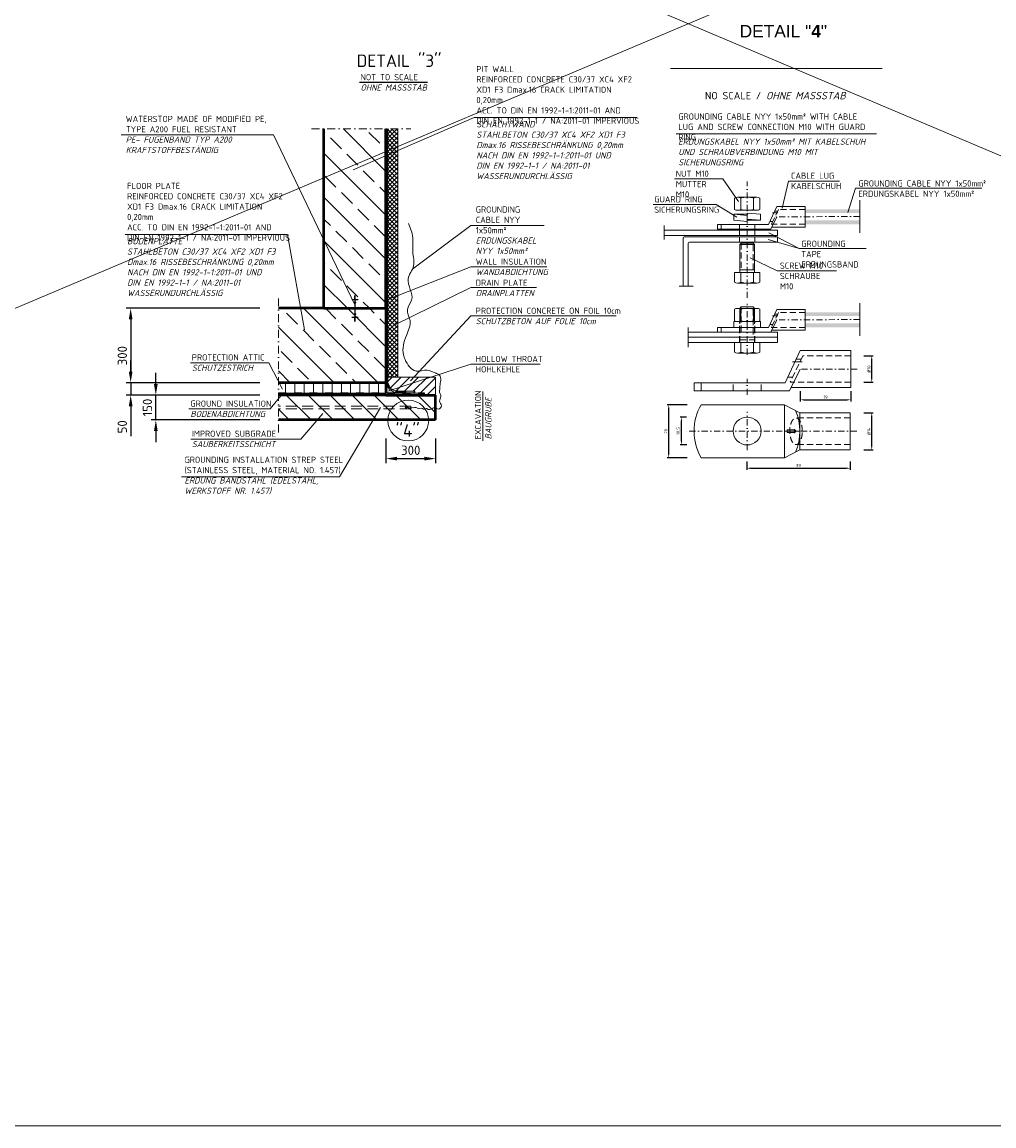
# Model space of a CAD drawing. Header units: millimetres. Extents: x -76904 to 25883, y -13890 to 20369.
# Tile 20 of 29: x -497 to 7337, y 2597 to 11496. Entities that reach past the tile are written whole.
import ezdxf

# ---------------------------------------------------------------- set-up
doc = ezdxf.new("R2010")
doc.units = ezdxf.units.MM
doc.header["$MEASUREMENT"] = 0
for name, pattern in [('HIDDEN', [0.375, 0.25, -0.125]), ('STRICHPUNKT', [25.4, 12.7, -6.35, 0, -6.35]), ('STRICHPUNKT2', [0.5, 0.25, -0.125, 0, -0.125]), ('VERDECKT2', [0.1875, 0.125, -0.0625]), ('WJF-UNSICHTBAR', [0.25, 0.125, -0.125])]:
    doc.linetypes.add(name, pattern=pattern)
for name, color, linetype, lineweight in [('P------T2', 7, 'Continuous', 18), ('P------T7', 7, 'Continuous', 18), ('P-BS----Bem', 7, 'Continuous', 18), ('P-BSWANF', 7, 'Continuous', 18), ('P-DABDICHTUNG', 7, 'Continuous', 18), ('P-DERDUNG', 7, 'Continuous', 18)]:
    doc.layers.add(name, color=color, linetype=linetype, lineweight=lineweight)
doc.styles.get("Standard").update_dxf_attribs({"font": 'isocpeur.ttf'})
doc.linetypes.add('Erdung1', pattern='A,12.7,0.1,["#",Standard,S=2.54,R=0,X=-2.54,Y=-1.27],-5.08', length=17.88)
doc.dimstyles.new('Kopie von ISO-25', dxfattribs={"dimscale": 20, "dimtxt": 2.5, "dimasz": 3, "dimexe": 1.25, "dimexo": 0.625, "dimgap": 1, "dimtad": 1, "dimtxsty": 'Standard', "dimcen": 2.5, "dimadec": 0, "dimazin": 0, "dimtfac": 1, "dimtmove": 0, "dimatfit": 1, "dimfxl": 0, "dimarcsym": 0})

# ---------------------------------------------------------------- blocks, each defined once
blk = doc.blocks.new('*D59')
at = {"layer": 'Defpoints', "color": 0, "lineweight": 0, "transparency": 16777216}
for p in [(2436.3, 8288.1), (2836.3, 8288.1), (2836.3, 7976.6)]:
    blk.add_point(p, dxfattribs=at)
at = {"layer": 'P-BS----Bem', "color": 0, "lineweight": -2, "transparency": 16777216}
for p, q in [((2436.3, 8138.1), (2436.3, 7939.1)), ((2836.3, 8138.1), (2836.3, 7939.1)), ((2526.3, 7976.6), (2746.3, 7976.6))]:
    blk.add_line(p, q, dxfattribs=at)
at = {"layer": 'P-BS----Bem', "color": 0, "lineweight": 0, "transparency": 16777216}
for points in [[(2526.3, 7991.6), (2526.3, 7961.6), (2436.3, 7976.6)], [(2746.3, 7991.6), (2746.3, 7961.6), (2836.3, 7976.6)]]:
    blk.add_solid(points, dxfattribs=at)
at = {"layer": 'P-BS----Bem', "color": 0, "transparency": 16777216, "insert": (2636.3, 8044.1), "char_height": 75, "attachment_point": 5}
blk.add_mtext('300', dxfattribs=at)
blk = doc.blocks.new('*D62')
at = {"layer": 'Defpoints', "color": 0, "lineweight": 0, "ltscale": 200, "transparency": 16777216}
for p in [(5776.2, 8526.7), (6183, 8526.7), (6183, 8450.7)]:
    blk.add_point(p, dxfattribs=at)
at = {"layer": 'P-DERDUNG', "color": 0, "lineweight": -2, "ltscale": 200, "transparency": 16777216}
for p, q in [((5776.2, 8520.5), (5776.2, 8438.2)), ((6183, 8520.5), (6183, 8438.2)), ((5806.2, 8450.7), (6153, 8450.7))]:
    blk.add_line(p, q, dxfattribs=at)
at = {"layer": 'P-DERDUNG', "color": 0, "lineweight": 0, "ltscale": 200, "transparency": 16777216}
for points in [[(5806.2, 8455.7), (5806.2, 8445.7), (5776.2, 8450.7)], [(6153, 8455.7), (6153, 8445.7), (6183, 8450.7)]]:
    blk.add_solid(points, dxfattribs=at)
at = {"layer": 'P-DERDUNG', "color": 0, "ltscale": 200, "transparency": 16777216, "insert": (5979.6, 8473.2), "char_height": 25, "attachment_point": 5}
blk.add_mtext('19', dxfattribs=at)
blk = doc.blocks.new('*D63')
at = {"layer": 'Defpoints', "color": 0, "lineweight": 0, "ltscale": 200, "transparency": 16777216}
for p in [(5344.2, 7959.8), (6179.1, 7959.8), (6179.1, 7899.2)]:
    blk.add_point(p, dxfattribs=at)
at = {"layer": 'P-DERDUNG', "color": 0, "lineweight": -2, "ltscale": 200, "transparency": 16777216}
for p, q in [((5344.2, 7953.6), (5344.2, 7886.7)), ((6179.1, 7953.6), (6179.1, 7886.7)), ((5374.2, 7899.2), (6149.1, 7899.2))]:
    blk.add_line(p, q, dxfattribs=at)
at = {"layer": 'P-DERDUNG', "color": 0, "lineweight": 0, "ltscale": 200, "transparency": 16777216}
for points in [[(5374.2, 7904.2), (5374.2, 7894.2), (5344.2, 7899.2)], [(6149.1, 7904.2), (6149.1, 7894.2), (6179.1, 7899.2)]]:
    blk.add_solid(points, dxfattribs=at)
at = {"layer": 'P-DERDUNG', "color": 0, "ltscale": 200, "transparency": 16777216, "insert": (5761.7, 7921.7), "char_height": 25, "attachment_point": 5}
blk.add_mtext('39', dxfattribs=at)
blk = doc.blocks.new('*D64')
at = {"layer": 'Defpoints', "color": 0, "lineweight": 0, "ltscale": 200, "transparency": 16777216}
for p in [(4715.6, 8411.2), (4869.6, 8411.2), (4870.8, 7983)]:
    blk.add_point(p, dxfattribs=at)
at = {"layer": 'P-DERDUNG', "color": 0, "lineweight": -2, "ltscale": 200, "transparency": 16777216}
for p, q in [((4863.4, 8411.2), (4703.1, 8411.2)), ((4715.6, 8013), (4715.6, 8381.2)), ((4864.5, 7983), (4703.1, 7983))]:
    blk.add_line(p, q, dxfattribs=at)
at = {"layer": 'P-DERDUNG', "color": 0, "lineweight": 0, "ltscale": 200, "transparency": 16777216}
for points in [[(4710.6, 8381.2), (4720.6, 8381.2), (4715.6, 8411.2)], [(4710.6, 8013), (4720.6, 8013), (4715.6, 7983)]]:
    blk.add_solid(points, dxfattribs=at)
at = {"layer": 'P-DERDUNG', "color": 0, "ltscale": 200, "transparency": 16777216, "insert": (4693.1, 8197.1), "char_height": 25, "attachment_point": 5, "rotation": 90}
blk.add_mtext('20', dxfattribs=at)
blk = doc.blocks.new('*D65')
at = {"layer": 'Defpoints', "color": 0, "lineweight": 0, "ltscale": 200, "transparency": 16777216}
for p in [(4819.6, 8311.5), (4864.1, 8311.5), (4866.8, 8086.7)]:
    blk.add_point(p, dxfattribs=at)
at = {"layer": 'P-DERDUNG', "color": 0, "lineweight": -2, "ltscale": 200, "transparency": 16777216}
for p, q in [((4857.8, 8311.5), (4807.1, 8311.5)), ((4819.6, 8116.7), (4819.6, 8281.5)), ((4860.5, 8086.7), (4807.1, 8086.7))]:
    blk.add_line(p, q, dxfattribs=at)
at = {"layer": 'P-DERDUNG', "color": 0, "lineweight": 0, "ltscale": 200, "transparency": 16777216}
for points in [[(4814.6, 8281.5), (4824.6, 8281.5), (4819.6, 8311.5)], [(4814.6, 8116.7), (4824.6, 8116.7), (4819.6, 8086.7)]]:
    blk.add_solid(points, dxfattribs=at)
at = {"layer": 'P-DERDUNG', "color": 0, "ltscale": 200, "transparency": 16777216, "insert": (4794.6, 8199.1), "char_height": 25, "attachment_point": 5, "rotation": 90}
blk.add_mtext('10,5', dxfattribs=at)
blk = doc.blocks.new('*D60')
at = {"layer": 'Defpoints', "color": 0, "lineweight": 0, "ltscale": 200, "transparency": 16777216}
for p in [(6283.1, 8805.8), (6352.1, 8805.8), (6283.1, 8591.7)]:
    blk.add_point(p, dxfattribs=at)
at = {"layer": 'P-DERDUNG', "color": 0, "lineweight": -2, "ltscale": 200, "transparency": 16777216}
for p, q in [((6289.3, 8805.8), (6364.6, 8805.8)), ((6352.1, 8621.7), (6352.1, 8775.8)), ((6289.3, 8591.7), (6364.6, 8591.7))]:
    blk.add_line(p, q, dxfattribs=at)
at = {"layer": 'P-DERDUNG', "color": 0, "lineweight": 0, "ltscale": 200, "transparency": 16777216}
for points in [[(6347.1, 8775.8), (6357.1, 8775.8), (6352.1, 8805.8)], [(6347.1, 8621.7), (6357.1, 8621.7), (6352.1, 8591.7)]]:
    blk.add_solid(points, dxfattribs=at)
at = {"layer": 'P-DERDUNG', "color": 0, "ltscale": 200, "transparency": 16777216, "insert": (6329.6, 8698.8), "char_height": 25, "attachment_point": 5, "rotation": 90}
blk.add_mtext('Ø10', dxfattribs=at)
blk = doc.blocks.new('*D61')
at = {"layer": 'Defpoints', "color": 0, "lineweight": 0, "ltscale": 200, "transparency": 16777216}
for p in [(6283.1, 8347), (6352.1, 8347), (6283.1, 8047.3)]:
    blk.add_point(p, dxfattribs=at)
at = {"layer": 'P-DERDUNG', "color": 0, "lineweight": -2, "ltscale": 200, "transparency": 16777216}
for p, q in [((6289.3, 8347), (6364.6, 8347)), ((6352.1, 8077.3), (6352.1, 8317)), ((6289.3, 8047.3), (6364.6, 8047.3))]:
    blk.add_line(p, q, dxfattribs=at)
at = {"layer": 'P-DERDUNG', "color": 0, "lineweight": 0, "ltscale": 200, "transparency": 16777216}
for points in [[(6347.1, 8317), (6357.1, 8317), (6352.1, 8347)], [(6347.1, 8077.3), (6357.1, 8077.3), (6352.1, 8047.3)]]:
    blk.add_solid(points, dxfattribs=at)
at = {"layer": 'P-DERDUNG', "color": 0, "ltscale": 200, "transparency": 16777216, "insert": (6329.6, 8197.1), "char_height": 25, "attachment_point": 5, "rotation": 90}
blk.add_mtext('Ø14', dxfattribs=at)
blk = doc.blocks.new('*D78')
at = {"layer": 'Defpoints', "color": 0, "lineweight": 0, "transparency": 16777216}
for p in [(1570.4, 9188.1), (378.6, 8588.1), (1570.4, 8588.1)]:
    blk.add_point(p, dxfattribs=at)
at = {"layer": 'P-BS----Bem', "color": 0, "lineweight": -2, "transparency": 16777216}
for p, q in [((1420.4, 9188.1), (341.1, 9188.1)), ((378.6, 9098.1), (378.6, 8678.1)), ((1420.4, 8588.1), (341.1, 8588.1))]:
    blk.add_line(p, q, dxfattribs=at)
at = {"layer": 'P-BS----Bem', "color": 0, "lineweight": 0, "transparency": 16777216}
for points in [[(363.6, 9098.1), (393.6, 9098.1), (378.6, 9188.1)], [(363.6, 8678.1), (393.6, 8678.1), (378.6, 8588.1)]]:
    blk.add_solid(points, dxfattribs=at)
at = {"layer": 'P-BS----Bem', "color": 0, "transparency": 16777216, "insert": (311.1, 8806.3), "char_height": 75, "attachment_point": 5, "rotation": 90}
blk.add_mtext('300', dxfattribs=at)
blk = doc.blocks.new('*D79')
at = {"layer": 'Defpoints', "color": 0, "lineweight": 0, "transparency": 16777216}
for p in [(378.6, 8588.1), (1570.4, 8588.1), (1570.4, 8488.1)]:
    blk.add_point(p, dxfattribs=at)
at = {"layer": 'P-BS----Bem', "color": 0, "lineweight": -2, "transparency": 16777216}
for p, q in [((378.6, 8678.1), (378.6, 8768.1)), ((1420.4, 8588.1), (341.1, 8588.1)), ((378.6, 8588.1), (378.6, 8488.1)), ((1420.4, 8488.1), (341.1, 8488.1)), ((378.6, 8398.1), (378.6, 8158.1))]:
    blk.add_line(p, q, dxfattribs=at)
at = {"layer": 'P-BS----Bem', "color": 0, "lineweight": 0, "transparency": 16777216}
for points in [[(363.6, 8678.1), (393.6, 8678.1), (378.6, 8588.1)], [(363.6, 8398.1), (393.6, 8398.1), (378.6, 8488.1)]]:
    blk.add_solid(points, dxfattribs=at)
at = {"layer": 'P-BS----Bem', "color": 0, "transparency": 16777216, "insert": (311.1, 8233.1), "char_height": 75, "attachment_point": 5, "rotation": 90}
blk.add_mtext('50', dxfattribs=at)
blk = doc.blocks.new('*D80')
at = {"layer": 'Defpoints', "color": 0, "lineweight": 0, "transparency": 16777216}
for p in [(581.3, 8488.1), (765.6, 8488.1), (1570.4, 8288.1)]:
    blk.add_point(p, dxfattribs=at)
at = {"layer": 'P-BS----Bem', "color": 0, "lineweight": -2, "transparency": 16777216}
for p, q in [((581.3, 8578.1), (581.3, 8668.1)), ((615.6, 8488.1), (543.8, 8488.1)), ((581.3, 8288.1), (581.3, 8488.1)), ((1420.4, 8288.1), (543.8, 8288.1)), ((581.3, 8198.1), (581.3, 8108.1))]:
    blk.add_line(p, q, dxfattribs=at)
at = {"layer": 'P-BS----Bem', "color": 0, "lineweight": 0, "transparency": 16777216}
for points in [[(566.3, 8578.1), (596.3, 8578.1), (581.3, 8488.1)], [(566.3, 8198.1), (596.3, 8198.1), (581.3, 8288.1)]]:
    blk.add_solid(points, dxfattribs=at)
at = {"layer": 'P-BS----Bem', "color": 0, "transparency": 16777216, "insert": (513.8, 8388.1), "char_height": 75, "attachment_point": 5, "rotation": 90}
blk.add_mtext('150', dxfattribs=at)

msp = doc.modelspace()

# ---------------------------------------------------------------- hatches: boundary and pattern name
at = {"lineweight": 0}
h = msp.add_hatch(dxfattribs=at)
h.set_pattern_fill('AR-CONC', color=256)
h.set_pattern_definition([(50, (2606.2694, 8555.795), (7.1726, -0.62752), [0.75, -8.25]), (355, (2606.2694, 8555.795), (-1.3875, 7.52192), [0.6, -6.6]), (100.4514, (2606.867, 8555.7425), (5.7851, 6.8944), [0.6374, -7.01142]), (46.184, (2606.269, 8557.795), (10.6724, -1.6552), [1.125, -12.375]), (96.6356, (2607.159, 8557.657), (9.3466, 9.7412), [0.9561, -10.51714]), (351.184, (2606.269, 8557.795), (9.3466, 9.7412), [0.9, -9.9]), (21, (2607.2694, 8557.295), (5.96907, -4.02619), [0.75, -8.25]), (326, (2607.2694, 8557.295), (2.43315, 7.2515), [0.6, -6.6]), (71.4514, (2607.767, 8556.959), (8.40222, 3.2253), [0.6374, -7.01142]), (37.5, (2606.2694, 8555.7948), (0.1216, 3.32894), [0, -6.52, 0, -6.7, 0, -6.625]), (7.5, (2606.2694, 8555.7948), (2.630695, 3.94412), [0, -3.82, 0, -6.37, 0, -2.525]), (327.5, (2604.0394, 8555.7948), (5.338224, -0.22555), [0, -2.5, 0, -7.8, 0, -10.35]), (317.5, (2603.0394, 8555.7948), (5.83186, 1.00105), [0, -3.25, 0, -5.18, 0, -7.35])])
edge = h.paths.add_edge_path()
edge.add_line((2589.988, 8504.095), (2536.338, 8507.495))
edge.add_arc((2536.338, 8607.495), 100, 180, 270, ccw=False)
edge.add_line((2436.338, 8607.495), (2436.338, 8504.095))
edge.add_line((2436.338, 8504.095), (2589.988, 8504.095))
at = {"layer": 'P-BSWANF', "lineweight": 5}
h = msp.add_hatch(dxfattribs=at)
h.set_pattern_fill('ANSI33', scale=1000, angle=90, style=0)
h.paths.add_polyline_path([(2436.338, 10634.622), (1936.338, 10634.622), (1936.338, 9188.095), (2436.338, 9188.095)])
h = msp.add_hatch(dxfattribs=at)
h.set_pattern_fill('ANSI33', scale=1000, angle=90, style=0)
h.paths.add_polyline_path([(1570.44, 9188.095), (1570.44, 8588.095), (2436.338, 8588.095), (2436.338, 9188.095)])
at = {"layer": 'P-DABDICHTUNG', "lineweight": 5}
h = msp.add_hatch(dxfattribs=at)
h.set_pattern_fill('ANSI37', scale=200, style=0)
h.set_pattern_definition([(45, (-5663.565, 7783.184), (-17.67767, 17.67767), []), (135, (-5663.565, 7783.184), (-17.67767, -17.67767), [])])
h.paths.add_polyline_path([(2532.486, 10634.622), (2448.486, 10634.622), (2448.486, 9258.294), (2532.486, 9291.568)])
h.paths.add_polyline_path([(2532.486, 9291.568), (2448.486, 9258.294), (2448.486, 8633.444), (2532.486, 8633.444)])
h = msp.add_hatch(dxfattribs=at)
h.set_pattern_fill('ANSI31', scale=400, style=0)
h.set_pattern_definition([(45, (-12773.14, 6807.53), (-35.35534, 35.35534), [])])
edge = h.paths.add_edge_path()
edge.add_arc((2536.338, 8607.495), 87.852, 180, 270.1642692)
edge.add_line((2536.59, 8519.643), (2670.477, 8519.643))
edge.add_line((2670.477, 8519.643), (2670.477, 8504.095))
edge.add_line((2670.477, 8504.095), (2747.826, 8504.095))
edge.add_line((2747.826, 8504.095), (2747.826, 8488.095))
edge.add_line((2747.826, 8488.095), (2836.338, 8488.095))
edge.add_line((2836.338, 8488.095), (2836.338, 8633.444))
edge.add_line((2836.338, 8633.444), (2448.486, 8633.444))
edge.add_line((2448.486, 8633.444), (2448.486, 8607.495))
h = msp.add_hatch(dxfattribs=at)
h.set_pattern_fill('ANSI31', scale=600, angle=45, style=0)
h.set_pattern_definition([(90, (-12773.14, 6807.53), (-75, 1e-14), [])])
h.paths.add_polyline_path([(1570.44, 8588.095), (1570.44, 8504.095), (2436.338, 8504.095), (2436.338, 8588.095)])
h = msp.add_hatch(dxfattribs=at)
h.set_pattern_fill('ANSI31', scale=1000, angle=90, style=0)
h.set_pattern_definition([(135, (-12773.14, 6807.53), (-88.3883, -88.3883), [])])
h.paths.add_polyline_path([(1570.44, 8398.095), (1570.44, 8378.095), (2336.338, 8378.095), (2336.338, 8398.095)], flags=16)
h.paths.add_polyline_path([(2336.338, 8398.095), (2336.338, 8378.095), (1570.44, 8378.095), (1570.44, 8288.095), (2836.338, 8288.095), (2836.338, 8488.095), (2436.338, 8488.095), (1570.44, 8488.095), (1570.44, 8398.095)])
at = {"layer": 'P-DABDICHTUNG'}
h = msp.add_hatch(dxfattribs=at)
h.set_pattern_fill('PLAST', scale=6, angle=90, style=0)
h.set_pattern_definition([(90, (-12215.9838, 7204.5274), (-1.5, 9e-17), []), (90, (-12216.1713, 7204.5274), (-1.5, 9e-17), []), (90, (-12216.3588, 7204.5274), (-1.5, 9e-17), [])])
h.paths.add_polyline_path([(2670.477, 8504.095), (2670.477, 8507.495), (2610.97, 8507.495), (2610.97, 8504.095)])
at = {"layer": 'P-DERDUNG', "ltscale": 200}
h = msp.add_hatch(color=254, dxfattribs=at)
h.paths.add_polyline_path([(5816.027, 9985.436), (5816.027, 9956.845), (6256.183, 9956.845), (6256.183, 9985.436)])
h.paths.add_polyline_path([(6256.183, 9865.436), (6256.183, 9896.845), (5816.027, 9896.845), (5816.027, 9865.436)])
h = msp.add_hatch(color=254, dxfattribs=at)
h.paths.add_polyline_path([(5816.027, 9154.906), (5816.027, 9126.315), (6256.183, 9126.315), (6256.183, 9154.906)])
h.paths.add_polyline_path([(6256.183, 9034.906), (6256.183, 9066.315), (5816.027, 9066.315), (5816.027, 9034.906)])

# ---------------------------------------------------------------- linework, layer by layer
at = {"color": 1, "lineweight": 0}
for p, q in [((-16135.736, 20368.913), (25882.524, 2597.362)), ((25882.524, 20368.913), (-16135.736, 2597.362))]:
    msp.add_line(p, q, dxfattribs=at)
for p, q in [((2161.338, 9259.589), (2211.338, 9259.589)), ((2181.338, 9287.748), (2191.338, 9287.748)), ((2181.338, 9284.228), (2191.338, 9284.228)), ((2181.338, 9280.708), (2191.338, 9280.708)), ((2181.338, 9277.188), (2191.338, 9277.188)), ((2181.338, 9273.668), (2191.338, 9273.668)), ((2181.338, 9270.149), (2191.338, 9270.149)), ((2181.338, 9266.629), (2191.338, 9266.629)), ((2181.338, 9263.109), (2191.338, 9263.109)), ((2186.338, 9288.095), (2186.338, 9240.489)), ((2186.338, 9230.137), (2186.338, 9193.271)), ((2186.338, 9182.919), (2186.338, 9146.053)), ((2161.338, 9116.601), (2211.338, 9116.601)), ((2181.338, 9113.081), (2191.338, 9113.081)), ((2181.338, 9109.561), (2191.338, 9109.561)), ((2181.338, 9106.041), (2191.338, 9106.041)), ((2181.338, 9102.521), (2191.338, 9102.521)), ((2181.338, 9099.001), (2191.338, 9099.001)), ((2181.338, 9095.481), (2191.338, 9095.481)), ((2181.338, 9091.961), (2191.338, 9091.961)), ((2181.338, 9088.442), (2191.338, 9088.442)), ((2186.338, 9135.701), (2186.338, 9088.095))]:
    msp.add_line(p, q)
msp.add_lwpolyline([(-16135.736, 2597.362), (25882.524, 2597.362), (25882.524, 20368.913), (-16135.736, 20368.913)], close=True, dxfattribs=at)
for centre in [(2186.338, 9235.313), (2186.338, 9188.095), (2186.338, 9140.877)]:
    msp.add_circle(centre, 5.176)
at = {"layer": 'P------T7', "color": 7, "linetype": 'Continuous', "lineweight": 25}
msp.add_line((2223.723, 11011.316), (2770.985, 11011.316), dxfattribs=at)
at = {"layer": 'P-DABDICHTUNG', "color": 7}
for p, q in [((3148.429, 10725.288), (2173.249, 10305.87)), ((3148.429, 10725.288), (4459.097, 10725.288)), ((2448.486, 8607.495), (2448.486, 10634.622)), ((2532.486, 10634.622), (2532.486, 8633.444)), ((303.196, 10587.533), (1530.875, 10587.533)), ((2186.338, 9215.246), (1530.875, 10587.533)), ((3119.64, 9857.035), (2652.714, 9506.784)), ((3119.64, 9857.035), (3712.778, 9857.035)), ((332.925, 9782.902), (1643.593, 9782.902)), ((1643.593, 9782.902), (1779.533, 9014.222)), ((3119.64, 9522.623), (2452.338, 9258.294)), ((3119.64, 9522.623), (3732.523, 9522.623)), ((3119.64, 9354.711), (2501.353, 9052.593)), ((3119.64, 9354.711), (3648.763, 9354.711)), ((3119.64, 9126.844), (2633.817, 8602.398)), ((3119.64, 9126.844), (4291.592, 9126.844)), ((860.862, 8749.585), (1492.323, 8749.585)), ((1492.323, 8749.585), (1601.762, 8536.952)), ((2441.28, 8718.257), (2436.338, 8736.972)), ((3119.64, 8738.476), (2459.258, 8522.834)), ((3119.64, 8738.476), (3680.246, 8738.476)), ((2448.486, 8633.444), (2836.338, 8633.444)), ((2836.338, 8519.643), (2836.338, 8633.444)), ((1503.142, 8377.902), (1601.762, 8498.095)), ((2536.338, 8507.495), (2589.988, 8504.095)), ((2536.59, 8519.643), (2670.477, 8519.643)), ((2586.338, 8507.495), (2670.477, 8507.495)), ((2610.97, 8507.495), (2610.97, 8504.095)), ((2670.477, 8504.095), (2670.477, 8519.643)), ((2747.826, 8504.095), (2747.826, 8488.095)), ((2836.338, 8519.517), (2836.338, 8488.095)), ((3218.395, 8119.609), (3218.395, 8517.4)), ((846.329, 8377.902), (1503.142, 8377.902)), ((2063.272, 7831.046), (2392.355, 8389.249)), ((1749.302, 8134.167), (1928.482, 8339.447)), ((863.47, 8134.167), (1749.302, 8134.167)), ((789.558, 7831.046), (2063.272, 7831.046))]:
    msp.add_line(p, q, dxfattribs=at)
at = {"layer": 'P-DABDICHTUNG', "color": 7, "linetype": 'STRICHPUNKT', "ltscale": 5}
for p, q in [((1836.338, 10634.622), (2636.338, 10634.622)), ((1570.44, 8188.095), (1570.44, 9288.095))]:
    msp.add_line(p, q, dxfattribs=at)
at = {"layer": 'P-DABDICHTUNG', "color": 7, "lineweight": 50}
for p, q in [((1936.338, 9188.095), (1936.338, 10634.622)), ((2436.338, 9188.095), (2436.338, 10634.622)), ((1936.338, 9188.095), (1570.44, 9188.095)), ((1936.338, 9188.095), (2181.161, 9188.095)), ((2191.514, 9188.095), (2436.338, 9188.095)), ((2436.338, 9188.095), (2436.338, 8504.095)), ((2436.338, 8588.095), (1570.44, 8588.095)), ((2436.338, 8488.095), (1570.44, 8488.095)), ((2436.338, 8488.095), (2836.338, 8488.095)), ((2836.338, 8288.095), (2836.338, 8488.095)), ((2836.338, 8288.095), (1570.44, 8288.095))]:
    msp.add_line(p, q, dxfattribs=at)
at = {"layer": 'P-DABDICHTUNG', "color": 7, "linetype": 'WJF-UNSICHTBAR', "lineweight": 53, "ltscale": 500}
for p, q in [((2442.412, 8607.495), (2442.412, 10634.622)), ((1570.44, 8498.095), (2747.826, 8498.095)), ((2536.337, 8513.569), (2670.477, 8513.568))]:
    msp.add_line(p, q, dxfattribs=at)
at = {"layer": 'P-DABDICHTUNG', "color": 7, "ltscale": 200}
msp.add_line((6221.657, 10156.397), (7239.659, 10156.397), dxfattribs=at)
at = {"layer": 'P-DABDICHTUNG', "color": 7, "lineweight": 18}
msp.add_line((1570.44, 8504.095), (2747.826, 8504.095), dxfattribs=at)
at = {"layer": 'P-DABDICHTUNG', "color": 7, "linetype": 'VERDECKT2', "ltscale": 700}
for p, q in [((2636.338, 8398.095), (1570.44, 8398.095)), ((2636.338, 8378.095), (1570.44, 8378.095)), ((2636.338, 8398.095), (2636.338, 8378.095))]:
    msp.add_line(p, q, dxfattribs=at)
at = {"layer": 'P-DABDICHTUNG', "color": 7}
msp.add_lwpolyline([(2436.338, 8657.495), (2436.338, 8607.495, 0.41421356), (2536.338, 8507.495), (2586.338, 8507.495)], format="xyb", dxfattribs=at)
at = {"layer": 'P-DABDICHTUNG', "color": 7, "ltscale": 100}
msp.add_circle((2616.222, 8283.569), 164.777, dxfattribs=at)
at = {"layer": 'P-DABDICHTUNG', "color": 7, "linetype": 'VERDECKT2', "ltscale": 300}
msp.add_circle((2598.338, 8388.095), 5.779, dxfattribs=at)
at = {"layer": 'P-DABDICHTUNG', "color": 7, "linetype": 'WJF-UNSICHTBAR', "lineweight": 53, "ltscale": 500}
msp.add_arc((2536.338, 8607.495), 93.926, 180, 269.9999382, dxfattribs=at)
at = {"layer": 'P-DABDICHTUNG', "color": 7}
msp.add_arc((2536.338, 8607.495), 87.852, 180, 270.1642692, dxfattribs=at)
at = {"layer": 'P-DABDICHTUNG', "color": 7, "linetype": 'Erdung1', "ltscale": 7}
msp.add_spline([(2598.338, 8388.095), (2666.027, 8388.72), (2680.835, 8388.684), (2701.741, 8378.243), (2720.034, 8383.463), (2740.069, 8374.763), (2766.201, 8379.983), (2775.783, 8373.893), (2805.4, 8378.243), (2825.435, 8387.814), (2859.408, 8376.503), (2883.798, 8402.605), (2868.119, 8440.888), (2879.443, 8476.561), (2868.99, 8512.234), (2870.732, 8540.947), (2871.691, 8560.088), (2867.247, 8649.061), (2845.47, 8662.447), (2837.631, 8665.421), (2769.75, 8689.218), (2679.093, 8682.525), (2590.242, 8776.108), (2577.176, 8813.521), (2601.001, 8968.481), (2630.469, 9090.147), (2608.948, 9179.057), (2643.165, 9253.928), (2616.122, 9427.068), (2659.162, 9530.017), (2652.535, 9642.324), (2652.714, 9759.311), (2617.607, 9871.618)], degree=3, dxfattribs=at)
at = {"layer": 'P-DERDUNG', "color": 7}
for p, q in [((4729.412, 11122.33), (6437.233, 11122.33)), ((4776.018, 10595.7), (6390.709, 10595.7))]:
    msp.add_line(p, q, dxfattribs=at)
at = {"layer": 'P-DERDUNG', "color": 7, "ltscale": 200}
for p, q in [((5151.919, 10232.875), (4762.643, 10232.875)), ((5151.919, 10232.875), (5277.298, 10049.902)), ((5680.369, 10213.499), (5628.978, 9995.83)), ((6093.385, 10213.499), (5680.369, 10213.499)), ((6221.657, 10156.397), (6160.538, 9960.655)), ((5270.958, 10084.569), (5425.097, 10084.569)), ((5296.648, 9985.368), (5296.648, 10077.45)), ((5399.407, 9985.368), (5399.407, 10077.447)), ((6256.183, 9795.906), (6256.183, 10060.602)), ((5097.649, 10025.78), (4590.056, 10025.78)), ((5097.649, 10025.78), (5263.988, 9924.213)), ((5425.097, 9978.25), (5270.958, 9978.25)), ((5588.027, 10009.436), (5519.496, 9863.563)), ((5816.027, 10009.436), (5588.027, 10009.436)), ((5816.027, 9841.436), (5816.027, 10009.436)), ((5816.027, 9956.845), (5816.027, 9985.436)), ((5239.427, 9946.382), (5348.027, 9936.881)), ((5239.427, 9946.382), (5348.027, 9946.382)), ((5239.427, 9898.382), (5239.427, 9946.382)), ((5239.427, 9898.382), (5348.027, 9888.881)), ((5348.027, 9888.881), (5348.027, 9955.883)), ((5456.627, 9946.382), (5348.027, 9955.883)), ((5456.627, 9898.382), (5348.027, 9907.883)), ((5348.027, 9898.382), (5456.627, 9898.382)), ((5456.627, 9898.382), (5456.627, 9946.382)), ((5588.027, 9925.436), (5539.508, 9827.563)), ((5816.027, 9896.845), (5816.027, 9865.436)), ((4677.893, 9741.966), (4677.893, 9854.588)), ((5593.131, 9818.094), (4677.893, 9818.094)), ((5519.496, 9863.563), (5108.027, 9863.563)), ((5108.027, 9827.563), (5108.027, 9863.563)), ((5539.508, 9827.563), (5108.027, 9827.563)), ((5139.533, 9827.563), (5139.533, 9863.563)), ((5766.18, 9669.893), (5523.251, 9797.193)), ((5816.027, 9841.436), (5546.386, 9841.436)), ((5593.131, 9776.094), (5593.131, 9818.094)), ((5593.131, 9776.094), (4677.893, 9776.094)), ((4831.591, 9754.694), (4831.591, 9365.445)), ((5593.131, 9764.694), (4841.591, 9764.694)), ((4873.591, 9712.694), (4873.591, 9365.445)), ((5593.131, 9722.694), (4883.591, 9722.694)), ((5288.812, 9701.766), (5300.655, 9713.609)), ((5288.812, 9476.748), (5288.812, 9701.766)), ((5407.243, 9701.766), (5288.812, 9701.766)), ((5300.655, 9713.609), (5395.4, 9713.609)), ((5407.243, 9701.766), (5395.4, 9713.609)), ((5407.243, 9701.766), (5407.243, 9476.748)), ((5766.18, 9669.893), (5517.353, 9742.692)), ((5593.131, 9722.694), (5593.131, 9764.694)), ((6307.997, 9669.893), (5766.18, 9669.893)), ((5590.918, 9490.26), (5371.735, 9595.052)), ((5288.812, 9499.068), (5407.243, 9499.068)), ((5296.747, 9398.82), (5296.747, 9476.748)), ((5399.308, 9398.82), (5399.308, 9476.748)), ((6066.885, 9490.26), (5590.918, 9490.26)), ((4911.756, 9365.445), (4799.134, 9365.445)), ((5424.948, 9390.53), (5271.107, 9390.53)), ((5270.958, 9187.352), (5425.097, 9187.352)), ((5288.812, 9187.352), (5288.812, 9081.033)), ((5296.648, 9088.15), (5296.648, 9180.232)), ((5300.655, 9199.194), (5395.4, 9199.194)), ((5407.243, 9187.351), (5395.4, 9199.194)), ((5399.407, 9088.15), (5399.407, 9180.23)), ((5407.243, 9187.352), (5407.243, 9081.033)), ((5588.027, 9178.906), (5519.496, 9033.033)), ((5816.027, 9178.906), (5588.027, 9178.906)), ((5816.027, 9010.906), (5816.027, 9178.906)), ((6256.183, 8965.376), (6256.183, 9230.072)), ((5425.097, 9081.033), (5270.958, 9081.033)), ((5348.027, 9033.033), (5348.027, 9081.033)), ((5588.027, 9094.906), (5539.508, 8997.033)), ((4873.591, 8875.841), (4873.591, 9033.528)), ((5593.131, 8997.033), (4873.591, 8997.033)), ((5108.027, 8997.033), (5108.027, 9033.033)), ((5519.496, 9033.033), (5108.027, 9033.033)), ((5539.508, 8997.033), (5108.027, 8997.033)), ((5139.533, 8997.033), (5139.533, 9033.033)), ((5816.027, 9010.906), (5546.386, 9010.906)), ((5593.131, 8955.033), (5593.131, 8997.033)), ((5593.131, 8955.033), (4873.591, 8955.033)), ((5593.131, 8955.033), (4873.591, 8955.033)), ((5593.131, 8913.033), (4873.591, 8913.033)), ((5296.747, 8835.105), (5296.747, 8913.033)), ((5399.308, 8835.105), (5399.308, 8913.033)), ((5593.131, 8913.033), (5593.131, 8955.033)), ((5424.948, 8826.816), (5271.107, 8826.816)), ((5776.212, 8848.65), (5653.944, 8588.397)), ((6182.987, 8848.65), (5776.212, 8848.65)), ((6182.987, 8548.921), (6182.987, 8848.65)), ((5776.212, 8698.785), (5689.649, 8524.17)), ((5653.944, 8588.397), (4919.843, 8588.397)), ((4919.843, 8524.17), (4919.843, 8588.397)), ((4976.052, 8524.17), (4976.052, 8588.397)), ((6182.987, 8548.921), (5701.919, 8548.921)), ((5689.649, 8524.17), (4919.843, 8524.17)), ((5650.107, 8411.212), (4976.052, 8411.212)), ((5650.107, 7983.027), (5650.107, 8411.212)), ((5772.374, 8346.984), (5650.107, 8411.212)), ((6179.149, 8346.984), (5772.374, 8346.984)), ((5772.374, 8047.255), (5772.374, 8346.984)), ((6179.149, 8047.255), (6179.149, 8346.984)), ((5772.374, 8197.119), (5650.107, 8197.119)), ((5671.464, 8208.219), (5671.464, 8186.02)), ((5728.83, 8208.219), (5671.464, 8208.219)), ((5671.464, 8186.02), (5728.83, 8186.02)), ((5772.374, 8047.255), (5650.107, 7983.027)), ((6179.149, 8047.255), (5772.374, 8047.255)), ((5650.107, 7983.027), (4978.38, 7983.027))]:
    msp.add_line(p, q, dxfattribs=at)
at = {"layer": 'P-DERDUNG', "color": 7, "linetype": 'STRICHPUNKT2', "ltscale": 200}
for p, q in [((5348.027, 9271.427), (5348.027, 10210.722)), ((6256.183, 9928.254), (5571.065, 9925.436)), ((5348.027, 8814.493), (5348.027, 9225.429)), ((6256.183, 9097.724), (5571.065, 9094.906)), ((6235.749, 8698.785), (5745.949, 8698.785)), ((5348.027, 8489.677), (5348.027, 8619.877)), ((5348.027, 8044.379), (5348.027, 8353.892)), ((6231.911, 8197.119), (4845.318, 8197.119))]:
    msp.add_line(p, q, dxfattribs=at)
at = {"layer": 'P-DERDUNG', "color": 7, "linetype": 'HIDDEN', "ltscale": 200}
for p, q in [((5599.328, 9985.436), (5542.801, 9865.436)), ((5569.842, 9970.728), (5592.4, 9970.728)), ((5816.027, 9985.436), (5599.328, 9985.436)), ((5531.467, 9889.044), (5553.922, 9889.044)), ((5285.027, 9827.563), (5285.027, 9863.563)), ((5285.027, 9818.094), (5285.027, 9776.094)), ((5411.027, 9827.563), (5411.027, 9863.563)), ((5411.027, 9818.094), (5411.027, 9776.094)), ((5816.027, 9865.436), (5542.801, 9865.436)), ((5285.027, 9764.694), (5285.027, 9722.694)), ((5300.655, 9713.609), (5300.655, 9499.068)), ((5395.4, 9499.068), (5395.4, 9713.609)), ((5411.027, 9764.694), (5411.027, 9722.694)), ((5288.812, 9187.351), (5300.655, 9199.194)), ((5407.243, 9187.351), (5288.812, 9187.351)), ((5300.655, 9199.194), (5300.655, 8977.353)), ((5395.4, 8977.353), (5395.4, 9199.194)), ((5285.027, 8997.033), (5285.027, 9081.033)), ((5288.812, 8913.033), (5288.812, 9081.033)), ((5407.243, 8913.033), (5407.243, 9081.033)), ((5411.027, 8997.033), (5411.027, 9081.033)), ((5599.328, 9154.906), (5542.801, 9034.906)), ((5569.842, 9140.199), (5592.4, 9140.199)), ((5816.027, 9154.906), (5599.328, 9154.906)), ((5285.027, 8913.033), (5285.027, 8997.033)), ((5411.027, 8913.033), (5411.027, 8997.033)), ((5531.467, 9058.514), (5553.922, 9058.514)), ((5816.027, 9034.906), (5542.801, 9034.906)), ((5288.812, 8935.353), (5407.243, 8935.353)), ((5796.374, 8805.832), (5695.524, 8591.739)), ((5743.768, 8779.591), (5784.013, 8779.591)), ((6182.987, 8805.832), (5796.374, 8805.832)), ((5675.302, 8633.858), (5715.364, 8633.858)), ((5235.629, 8524.17), (5235.629, 8588.397)), ((5460.426, 8524.17), (5460.426, 8588.397)), ((6182.987, 8591.739), (5695.524, 8591.739)), ((6179.149, 8304.165), (5742.111, 8304.165)), ((6179.149, 8090.073), (5737.755, 8090.473))]:
    msp.add_line(p, q, dxfattribs=at)
at = {"layer": 'P-DERDUNG', "color": 7, "linetype": 'STRICHPUNKT', "ltscale": 200}
for p, q in [((5553.071, 9957.486), (5596.091, 9957.486)), ((5553.071, 9126.956), (5596.091, 9126.956)), ((5713.847, 8755.965), (5790.598, 8755.965)), ((5728.83, 8214.644), (5728.83, 8180.434))]:
    msp.add_line(p, q, dxfattribs=at)
at = {"layer": 'P-DERDUNG', "color": 7, "ltscale": 200}
for points in [[(5245.268, 9985.368), (5245.268, 10077.45)], [(5450.787, 10077.45), (5450.787, 9985.368)], [(5245.466, 9398.82), (5245.466, 9476.748), (5450.588, 9476.748), (5450.588, 9398.82)], [(5245.268, 9088.15), (5245.268, 9180.232)], [(5450.787, 9180.232), (5450.787, 9088.15)], [(5245.466, 8835.106), (5245.466, 8913.033), (5450.588, 8913.033), (5450.588, 8835.106)]]:
    msp.add_lwpolyline(points, dxfattribs=at)
msp.add_lwpolyline([(5239.427, 9081.033), (5456.627, 9081.033), (5456.627, 9033.033), (5239.427, 9033.033)], close=True, dxfattribs=at)
msp.add_circle((5348.027, 8199.135), 112.398, dxfattribs=at)
for centre, radius, start, end in [((5270.958, 10034.659), 49.908, 59.0201, 120.97992), ((5348.027, 9895.614), 188.955, 74.2218, 105.77825), ((5425.097, 10034.659), 49.908, 59.0201, 120.97991), ((5270.958, 10028.159), 49.908, 239.0201, 300.9799), ((5348.027, 10167.204), 188.955, 254.2217, 285.7782), ((5425.097, 10028.159), 49.908, 239.0201, 300.9799), ((5271.107, 9434.326), 43.796, 234.1655, 305.8345), ((5348.027, 9553.28), 162.749, 251.6338, 288.3662), ((5424.948, 9434.326), 43.796, 234.1654, 305.8346), ((5270.958, 9137.441), 49.908, 59.0201, 120.97992), ((5348.027, 8998.396), 188.955, 74.2218, 105.77825), ((5425.097, 9137.441), 49.908, 59.0201, 120.97991), ((5270.958, 9130.941), 49.908, 239.0201, 300.9799), ((5348.027, 9269.986), 188.955, 254.2217, 285.7782), ((5425.097, 9130.941), 49.908, 239.0201, 300.9799), ((5271.107, 8870.611), 43.796, 234.1655, 305.8345), ((5348.027, 8989.565), 162.749, 251.6338, 288.3662), ((5424.948, 8870.611), 43.796, 234.1654, 305.8346), ((5348.027, 8199.135), 428.184, 150.3110133, 210.3119911), ((5344.189, 8197.119), 428.184, 336.9175737, 23.0824263), ((5728.83, 8197.119), 11.099, 270, 90)]:
    msp.add_arc(centre, radius, start, end, dxfattribs=at)
at = {"layer": 'P-DERDUNG', "color": 7, "ltscale": 50}
for centre in [(4841.591, 9754.694), (4883.591, 9712.694)]:
    msp.add_arc(centre, 10, 90, 180, dxfattribs=at)
at = {"layer": 'P-DERDUNG', "color": 7, "linetype": 'HIDDEN', "ltscale": 200, "extrusion": (0, 0, -1)}
msp.add_ellipse((5742.111, 8197.119), major_axis=(0, -107.046), ratio=0.47105923, start_param=-1.57079633, end_param=4.71238898, dxfattribs=at)

# ---------------------------------------------------------------- texts
at = {"layer": 'P------T2', "color": 7, "char_height": 50, "attachment_point": 1}
for s, insert, width in [('PIT WALL\\PREINFORCED CONCRETE C30/37 XC4 XF2 XD1 F3 Dmax.16 CRACK LIMITATION 0,20mm\\PACC. TO DIN EN 1992-1-1:2011-01 AND\\PDIN EN 1992-1-1 / NA:2011-01 IMPERVIOUS', (3165.289, 11142.077), 1318.25008), ('NOT TO SCALE  {\\fISOCPEUR|b0|i1|c0|p34;OHNE MASSSTAB}', (2231.313, 11076.648), 586.65317), ('GROUNDING CABLE NYY 1x50mm² WITH CABLE LUG AND SCREW CONNECTION M10 WITH GUARD RING', (4792.966, 10759.165), 1553.22887), ('{\\fISOCPEUR|b0|i1|c0|p34;SCHACHTWAND\\PSTAHLBETON C30/37 XC4 XF2 XD1 F3\\PDmax.16 RISSEBESCHRÄNKUNG 0,20mm\\PNACH DIN EN 1992-1-1:2011-01 UND\\PDIN EN 1992-1-1 / NA:2011-01\\PWASSERUNDURCHLÄSSIG}', (3165.289, 10696.305), 1320.7046), ('{\\fISOCPEUR|b0|i1|c0|p34;ERDUNGSKABEL NYY 1x50mm² MIT KABELSCHUH UND SCHRAUBVERBINDUNG M10 MIT SICHERUNGSRING}', (4792.966, 10556.951), 1661.61921), ('NUT M10 MUTTER M10', (4772.984, 10297.865), 373.66317), ('CABLE LUG KABELSCHUH', (5701.404, 10282.099), 386.57263), ('FLOOR PLATE\\PREINFORCED CONCRETE C30/37 XC4 XF2 XD1 F3 Dmax.16 CRACK LIMITATION 0,20mm\\PACC. TO DIN EN 1992-1-1:2011-01 AND\\PDIN EN 1992-1-1 / NA:2011-01 IMPERVIOUS', (349.785, 10199.691), 1318.25008), ('GROUNDING CABLE NYY 1x50mm²\\PERDUNGSKABEL NYY 1x50mm²', (6244.576, 10219.843), 1005.95801), ('GUARD RING SICHERUNGSRING', (4598.931, 10091.655), 504.2669), ('{\\C256;GROUNDING CABLE NYY 1x50mm²\\P\\fISOCPEUR|b0|i1|c0|p34;ERDUNGSKABEL \\PNYY 1x50mm²}', (3160.287, 10009.678), 556.13427), ('{\\fISOCPEUR|b0|i1|c0|p34;BODENPLATTE\\PSTAHLBETON C30/37 XC4 XF2 XD1 F3\\PDmax.16 RISSEBESCHRÄNKUNG 0,20mm\\PNACH DIN EN 1992-1-1:2011-01 UND\\PDIN EN 1992-1-1 / NA:2011-01\\PWASSERUNDURCHLÄSSIG}', (349.785, 9753.919), 1320.7046), ('GROUNDING TAPE ERDUNGSBAND', (5783.789, 9733.602), 529.15756), ('WALL INSULATION\\P{\\fISOCPEUR|b0|i1|c0|p34;WANDABDICHTUNG}', (3160.287, 9589.542), 1375.98372), ('SCREW M10 SCHRAUBE M10', (5611.953, 9557.232), 458.50772), ('DRAIN PLATE\\P{\\fISOCPEUR|b0|i1|c0|p34;DRAINPLATTEN}', (3160.287, 9419.608), 1375.98372), ('PROTECTION CONCRETE ON FOIL 10cm\\P{\\fISOCPEUR|b0|i1|c0|p34;SCHUTZBETON AUF FOLIE 10cm}', (3160.287, 9193.41), 1375.98372), ('PROTECTION ATTIC\\P{\\fISOCPEUR|b0|i1|c0|p34;SCHUTZESTRICH}', (871.58, 8817.293), 587.87275), ('HOLLOW THROAT\\PHOHLKEHLE', (3160.287, 8804.805), 1375.98372), ('GROUND INSULATION\\P{\\fISOCPEUR|b0|i1|c0|p34;BODENABDICHTUNG}', (859.955, 8444.957), 660.87384), ('IMPROVED SUBGRADE\\P{\\fISOCPEUR|b0|i1|c0|p34;SAUBERKEITSSCHICHT}', (871.662, 8202.414), 660.87384), ('{\\C256;GROUNDING INSTALLATION STREP STEEL (STAINLESS STEEL, MATERIAL NO. 1.457)\\P\\fISOCPEUR|b0|i1|c0|p34;ERDUNG BANDSTAHL (EDELSTAHL, WERKSTOFF NR. 1.457)}', (812.731, 7992.4), 1279.35786)]:
    msp.add_mtext(s, dxfattribs=dict(at, insert=insert, width=width))
at = {"layer": 'P------T2', "color": 1, "insert": (338.934, 10739.76), "char_height": 50, "width": 1097.70321, "attachment_point": 1}
msp.add_mtext('{\\C256;WATERSTOP MADE OF MODIFIED PE,\\PTYPE A200 FUEL RESISTANT\\P\\fISOCPEUR|b0|i1|c0|p34;PE- FUGENBAND TYP A200\\PKRAFTSTOFFBESTÄNDIG}', dxfattribs=at)
at = {"layer": 'P------T7', "color": 7, "linetype": 'Continuous', "lineweight": 25, "char_height": 100, "attachment_point": 7}
for s, insert in [('{\\fArial|b0|i0|c0|p34;\\C256;DETAIL "\\fArial|b1|i0|c0|p34;4\\fArial|b0|i0|c0|p34;"}', (5287.197, 11372.081)), ("{\\C256;DETAIL ''3''}", (2199.67, 11133.607))]:
    msp.add_mtext(s, dxfattribs=dict(at, insert=insert))
at = {"layer": 'P-DABDICHTUNG', "color": 7, "insert": (3153.77, 8131.715), "char_height": 50, "width": 446.7008, "attachment_point": 1, "rotation": 90}
msp.add_mtext('EXCAVATION\\P{\\fISOCPEUR|b0|i1|c0|p34;BAUGRUBE}', dxfattribs=at)
at = {"layer": 'P-DABDICHTUNG', "color": 7, "linetype": 'VERDECKT2', "ltscale": 300, "insert": (2514.462, 8252.917), "char_height": 100, "width": 286.7233, "attachment_point": 1}
msp.add_mtext("''4''", dxfattribs=at)
at = {"layer": 'P-DERDUNG', "color": 7, "lineweight": 0, "insert": (5007.744, 10932.889), "char_height": 60, "width": 1219.40754, "attachment_point": 1}
msp.add_mtext('NO SCALE / {\\fISOCPEUR|b0|i1|c0|p34;OHNE MASSSTAB}', dxfattribs=at)

# ---------------------------------------------------------------- dimensions: what is measured, and where the dimension line sits
at = {"layer": 'P-BS----Bem', "color": 7}
for base, p1, p2, text, picture, middle in [((378.638, 8588.095), (1570.44, 9188.095), (1570.44, 8588.095), '300', '*D78', (378.638, 8806.278)), ((378.638, 8588.095), (1570.44, 8488.095), (1570.44, 8588.095), '50', '*D79', (378.638, 8233.095)), ((581.301, 8488.095), (1570.44, 8288.095), (765.64, 8488.095), '150', '*D80', (581.301, 8388.095))]:
    dim = msp.add_linear_dim(base=base, p1=p1, p2=p2, angle=90, text=text, dimstyle='Kopie von ISO-25', override={"dimscale": 30, "dimexo": 5, "dimlfac": 0.25}, dxfattribs=at)
    dim.commit()
    dim.dimension.update_dxf_attribs({"geometry": picture, "text_midpoint": middle, "dimtype": 160})
dim = msp.add_linear_dim(base=(2836.338, 7976.569), p1=(2436.338, 8288.095), p2=(2836.338, 8288.095), text='300', dimstyle='Kopie von ISO-25', override={"dimscale": 30, "dimexo": 5, "dimlfac": 0.25}, dxfattribs=at)
dim.commit()
dim.dimension.update_dxf_attribs({"geometry": '*D59', "text_midpoint": (2636.338, 8044.069)})
at = {"layer": 'P-DERDUNG', "color": 7, "ltscale": 200}
for base, p1, p2, angle, text, picture, middle in [((6352.132, 8805.832), (6283.08, 8591.739), (6283.08, 8805.832), 90, 'Ø10', '*D60', (6329.632, 8698.785)), ((4715.593, 8411.212), (4870.792, 7983.027), (4869.628, 8411.212), 90, '20', '*D64', (4693.093, 8197.119)), ((4819.563, 8311.534), (4866.796, 8086.737), (4864.099, 8311.534), 90, '10,5', '*D65', (4794.563, 8199.135)), ((6352.132, 8346.984), (6283.08, 8047.255), (6283.08, 8346.984), 90, 'Ø14', '*D61', (6329.632, 8197.119)), ((6179.149, 7899.156), (5344.189, 7959.805), (6179.149, 7959.805), 180, '39', '*D63', (5761.669, 7921.656))]:
    dim = msp.add_linear_dim(base=base, p1=p1, p2=p2, angle=angle, text=text, dimstyle='Kopie von ISO-25', override={"dimscale": 10}, dxfattribs=at)
    dim.commit()
    dim.dimension.update_dxf_attribs({"geometry": picture, "text_midpoint": middle})
dim = msp.add_linear_dim(base=(6182.987, 8450.664), p1=(5776.212, 8526.717), p2=(6182.987, 8526.717), angle=180, text='19', dimstyle='Kopie von ISO-25', override={"dimscale": 10}, dxfattribs=at)
dim.commit()
dim.dimension.update_dxf_attribs({"geometry": '*D62', "text_midpoint": (5979.599, 8450.664), "dimtype": 160})

doc.saveas('drawing.dxf')
